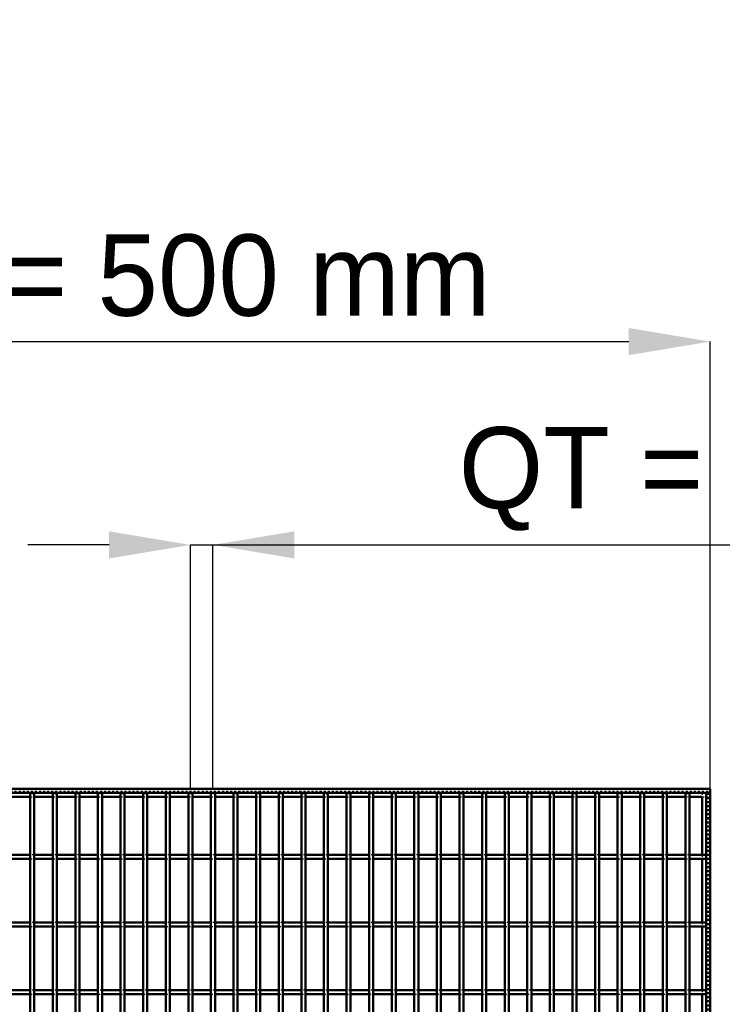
# Model space of a CAD drawing. Header units: millimetres. Extents: x -596 to 511, y -500 to 878.
# Tile 15 of 16: x -89 to 256, y 394 to 878. Entities that reach past the tile are written whole.
import ezdxf

# ---------------------------------------------------------------- set-up
doc = ezdxf.new("R2010")
doc.units = ezdxf.units.MM
doc.linetypes.add('Dashed', pattern=[2, 1, -1])
for name, color, linetype, lineweight in [('2d ConnectionPoints', 7, 'Continuous', 50), ('AM_0', 7, 'Continuous', 50), ('AM_5', 3, 'Continuous', 25), ('AM_9', 6, 'Dashed', 25)]:
    doc.layers.add(name, color=color, linetype=linetype, lineweight=lineweight)
doc.dimstyles.new('ISO-25', dxfattribs={"dimtxt": 2.5, "dimasz": 2.5, "dimexe": 1.25, "dimexo": 0.625, "dimtad": 1, "dimtxsty": 'Standard', "dimcen": 2.5, "dimadec": 0, "dimazin": 0, "dimtfac": 1, "dimtmove": 0, "dimatfit": 3, "dimfxl": 1, "dimarcsym": 0})

# ---------------------------------------------------------------- blocks, each defined once
blk = doc.blocks.new('1_vc3t0i9fv418z3k47cd2uqbfh________0_in_LPP230331121150010003500_4')
at = {"layer": 'AM_0'}
for p, q in [((246.05, 496.05), (246.05, 467.62)), ((248, 498), (248, -498)), ((248, 498), (250, 498)), ((250, 498), (250, -498)), ((246.05, 465.62), (246.05, 434.29)), ((246.05, 432.29), (246.05, 400.96)), ((246.05, 398.96), (246.05, 367.63))]:
    blk.add_line(p, q, dxfattribs=at)
at = {"layer": 'AM_9'}
for p, q in [((246.05, 498), (246.05, 496.05)), ((248.55, 498), (248.55, -498)), ((248.99, 498), (248.99, -498)), ((246.05, 467.62), (246.05, 465.62)), ((246.05, 434.29), (246.05, 432.29)), ((246.05, 400.96), (246.05, 398.96))]:
    blk.add_line(p, q, dxfattribs=at)
blk = doc.blocks.new('17_86oqwc7wmakiop0bte16fvhpf________0_in_LPP230331121150010003500_4')
at = {"layer": 'AM_0'}
for p, q in [((-84.325, -498), (-84.325, 498)), ((-82.325, 498), (-84.325, 498)), ((-82.325, -498), (-82.325, 498))]:
    blk.add_line(p, q, dxfattribs=at)
blk = doc.blocks.new('18_b4unu7f7128lar2zfgdx7z4mb________0_in_LPP230331121150010003500_4')
at = {"layer": 'AM_0'}
for p, q in [((-73.215, -498), (-73.215, 498)), ((-71.215, 498), (-73.215, 498)), ((-71.215, -498), (-71.215, 498))]:
    blk.add_line(p, q, dxfattribs=at)
blk = doc.blocks.new('19_0xgi1cms3j0yc2gnuvqwb9qmb________0_in_LPP230331121150010003500_4')
at = {"layer": 'AM_0'}
for p, q in [((-62.105, -498), (-62.105, 498)), ((-60.105, 498), (-62.105, 498)), ((-60.105, -498), (-60.105, 498))]:
    blk.add_line(p, q, dxfattribs=at)
blk = doc.blocks.new('20_ccxb5ao1ee83brw3lstc1hwuh________0_in_LPP230331121150010003500_4')
at = {"layer": 'AM_0'}
for p, q in [((-50.995, -498), (-50.995, 498)), ((-48.995, 498), (-50.995, 498)), ((-48.995, -498), (-48.995, 498))]:
    blk.add_line(p, q, dxfattribs=at)
blk = doc.blocks.new('21_g56phew3ceqkevl6o8wxrmpqh________0_in_LPP230331121150010003500_4')
at = {"layer": 'AM_0'}
for p, q in [((-39.885, -498), (-39.885, 498)), ((-37.885, 498), (-39.885, 498)), ((-37.885, -498), (-37.885, 498))]:
    blk.add_line(p, q, dxfattribs=at)
blk = doc.blocks.new('22_3n8arab71qg167p9pubw01z3k________0_in_LPP230331121150010003500_4')
at = {"layer": 'AM_0'}
for p, q in [((-28.775, -498), (-28.775, 498)), ((-26.775, 498), (-28.775, 498)), ((-26.775, -498), (-26.775, 498))]:
    blk.add_line(p, q, dxfattribs=at)
blk = doc.blocks.new('23_ql5th79t34bjoryg4e19ly8si________0_in_LPP230331121150010003500_4')
at = {"layer": 'AM_0'}
for p, q in [((-17.665, -498), (-17.665, 498)), ((-15.665, 498), (-17.665, 498)), ((-15.665, -498), (-15.665, 498))]:
    blk.add_line(p, q, dxfattribs=at)
blk = doc.blocks.new('24_b6missorlfkjxct9hbtf2xj2v________0_in_LPP230331121150010003500_4')
at = {"layer": 'AM_0'}
for p, q in [((-6.555, -498), (-6.555, 498)), ((-4.555, 498), (-6.555, 498)), ((-4.555, -498), (-4.555, 498))]:
    blk.add_line(p, q, dxfattribs=at)
blk = doc.blocks.new('25_ys6xxb1u1a5vpz3nmi6dfixqf________0_in_LPP230331121150010003500_4')
at = {"layer": 'AM_0'}
for p, q in [((4.555, -498), (4.555, 498)), ((6.555, 498), (4.555, 498)), ((6.555, -498), (6.555, 498))]:
    blk.add_line(p, q, dxfattribs=at)
blk = doc.blocks.new('26_3hd4aekvom4asoc8vh9lt2llv________0_in_LPP230331121150010003500_4')
at = {"layer": 'AM_0'}
for p, q in [((15.665, -498), (15.665, 498)), ((17.665, 498), (15.665, 498)), ((17.665, -498), (17.665, 498))]:
    blk.add_line(p, q, dxfattribs=at)
blk = doc.blocks.new('27_8sik3qzoceud7lc4wnc4ciasm________0_in_LPP230331121150010003500_4')
at = {"layer": 'AM_0'}
for p, q in [((26.775, -498), (26.775, 498)), ((28.775, 498), (26.775, 498)), ((28.775, -498), (28.775, 498))]:
    blk.add_line(p, q, dxfattribs=at)
blk = doc.blocks.new('28_ltc9zreqk70k7nedj0qhycobu________0_in_LPP230331121150010003500_4')
at = {"layer": 'AM_0'}
for p, q in [((37.885, -498), (37.885, 498)), ((39.885, 498), (37.885, 498)), ((39.885, -498), (39.885, 498))]:
    blk.add_line(p, q, dxfattribs=at)
blk = doc.blocks.new('29_6ebm8ulwyzpumgvdkcmh5oaie________0_in_LPP230331121150010003500_4')
at = {"layer": 'AM_0'}
for p, q in [((48.995, -498), (48.995, 498)), ((50.995, 498), (48.995, 498)), ((50.995, -498), (50.995, 498))]:
    blk.add_line(p, q, dxfattribs=at)
blk = doc.blocks.new('30_u6j46z3y5x2uz2q72cu65e1uk________0_in_LPP230331121150010003500_4')
at = {"layer": 'AM_0'}
for p, q in [((60.105, -498), (60.105, 498)), ((62.105, 498), (60.105, 498)), ((62.105, -498), (62.105, 498))]:
    blk.add_line(p, q, dxfattribs=at)
blk = doc.blocks.new('31_4pnuoh42q13rc4yjllqpmzeou________0_in_LPP230331121150010003500_4')
at = {"layer": 'AM_0'}
for p, q in [((71.215, -498), (71.215, 498)), ((73.215, 498), (71.215, 498)), ((73.215, -498), (73.215, 498))]:
    blk.add_line(p, q, dxfattribs=at)
blk = doc.blocks.new('32_0rji0xi6hlu7sogr5ummjbrzh________0_in_LPP230331121150010003500_4')
at = {"layer": 'AM_0'}
for p, q in [((82.325, -498), (82.325, 498)), ((84.325, 498), (82.325, 498)), ((84.325, -498), (84.325, 498))]:
    blk.add_line(p, q, dxfattribs=at)
blk = doc.blocks.new('33_suxlr69gia7z41xbr42exld3a________0_in_LPP230331121150010003500_4')
at = {"layer": 'AM_0'}
for p, q in [((93.435, -498), (93.435, 498)), ((95.435, 498), (93.435, 498)), ((95.435, -498), (95.435, 498))]:
    blk.add_line(p, q, dxfattribs=at)
blk = doc.blocks.new('34_knnzj9b1hr4i0zp3vdt26i0ob________0_in_LPP230331121150010003500_4')
at = {"layer": 'AM_0'}
for p, q in [((104.545, -498), (104.545, 498)), ((106.545, 498), (104.545, 498)), ((106.545, -498), (106.545, 498))]:
    blk.add_line(p, q, dxfattribs=at)
blk = doc.blocks.new('35_jnenqsj6cfwzzilks35sqvy4l________0_in_LPP230331121150010003500_4')
at = {"layer": 'AM_0'}
for p, q in [((115.655, -498), (115.655, 498)), ((117.655, 498), (115.655, 498)), ((117.655, -498), (117.655, 498))]:
    blk.add_line(p, q, dxfattribs=at)
blk = doc.blocks.new('36_qrnod6f7sidx9h5gop4q67qyi________0_in_LPP230331121150010003500_4')
at = {"layer": 'AM_0'}
for p, q in [((126.765, -498), (126.765, 498)), ((128.765, 498), (126.765, 498)), ((128.765, -498), (128.765, 498))]:
    blk.add_line(p, q, dxfattribs=at)
blk = doc.blocks.new('37_whl68krlln0c2mcuzgpl47m2x________0_in_LPP230331121150010003500_4')
at = {"layer": 'AM_0'}
for p, q in [((137.875, -498), (137.875, 498)), ((139.875, 498), (137.875, 498)), ((139.875, -498), (139.875, 498))]:
    blk.add_line(p, q, dxfattribs=at)
blk = doc.blocks.new('38_grsjshkgcidrxxed4s2egprhc________0_in_LPP230331121150010003500_4')
at = {"layer": 'AM_0'}
for p, q in [((148.985, -498), (148.985, 498)), ((150.985, 498), (148.985, 498)), ((150.985, -498), (150.985, 498))]:
    blk.add_line(p, q, dxfattribs=at)
blk = doc.blocks.new('39_3cmbhb4e8jkhhra9swvxnqodz________0_in_LPP230331121150010003500_4')
at = {"layer": 'AM_0'}
for p, q in [((160.095, -498), (160.095, 498)), ((162.095, 498), (160.095, 498)), ((162.095, -498), (162.095, 498))]:
    blk.add_line(p, q, dxfattribs=at)
blk = doc.blocks.new('40_t8lk9vp1mcr7mhj0k7k33adfh________0_in_LPP230331121150010003500_4')
at = {"layer": 'AM_0'}
for p, q in [((171.205, -498), (171.205, 498)), ((173.205, 498), (171.205, 498)), ((173.205, -498), (173.205, 498))]:
    blk.add_line(p, q, dxfattribs=at)
blk = doc.blocks.new('41_n5jhjp3qzr5svzlopn0xlpi2g________0_in_LPP230331121150010003500_4')
at = {"layer": 'AM_0'}
for p, q in [((182.315, -498), (182.315, 498)), ((184.315, 498), (182.315, 498)), ((184.315, -498), (184.315, 498))]:
    blk.add_line(p, q, dxfattribs=at)
blk = doc.blocks.new('42_0tuzn9x70mu2i24suga0qlkua________0_in_LPP230331121150010003500_4')
at = {"layer": 'AM_0'}
for p, q in [((193.425, -498), (193.425, 498)), ((195.425, 498), (193.425, 498)), ((195.425, -498), (195.425, 498))]:
    blk.add_line(p, q, dxfattribs=at)
blk = doc.blocks.new('43_hgmcq36o9lml577r7ch5ooc9n________0_in_LPP230331121150010003500_4')
at = {"layer": 'AM_0'}
for p, q in [((204.535, -498), (204.535, 498)), ((206.535, 498), (204.535, 498)), ((206.535, -498), (206.535, 498))]:
    blk.add_line(p, q, dxfattribs=at)
blk = doc.blocks.new('44_ozs5xn9w0xmj9dfcqzmefrz2d________0_in_LPP230331121150010003500_4')
at = {"layer": 'AM_0'}
for p, q in [((215.645, -498), (215.645, 498)), ((217.645, 498), (215.645, 498)), ((217.645, -498), (217.645, 498))]:
    blk.add_line(p, q, dxfattribs=at)
blk = doc.blocks.new('45_k8x1jbhqe3dl517cicfermh8a________0_in_LPP230331121150010003500_4')
at = {"layer": 'AM_0'}
for p, q in [((226.755, -498), (226.755, 498)), ((228.755, 498), (226.755, 498)), ((228.755, -498), (228.755, 498))]:
    blk.add_line(p, q, dxfattribs=at)
blk = doc.blocks.new('46_r8h5v20dve13sh17slawq4ytb________0_in_LPP230331121150010003500_4')
at = {"layer": 'AM_0'}
for p, q in [((237.865, -498), (237.865, 498)), ((239.865, 498), (237.865, 498)), ((239.865, -498), (239.865, 498))]:
    blk.add_line(p, q, dxfattribs=at)
blk = doc.blocks.new('47_enlnkp4cky1k3uft1f5h8a7ff________0_in_LPP230331121150010003500_4')
at = {"layer": 'AM_0'}
for p, q in [((-250, 500), (250, 500)), ((250, 498), (250, 500)), ((-250, 498), (250, 498)), ((-93.435, 496.05), (-84.325, 496.05)), ((-82.325, 496.05), (-73.215, 496.05)), ((-71.215, 496.05), (-62.105, 496.05)), ((-60.105, 496.05), (-50.995, 496.05)), ((-48.995, 496.05), (-39.885, 496.05)), ((-37.885, 496.05), (-28.775, 496.05)), ((-26.775, 496.05), (-17.665, 496.05)), ((-15.665, 496.05), (-6.555, 496.05)), ((-4.555, 496.05), (4.555, 496.05)), ((6.555, 496.05), (15.665, 496.05)), ((17.665, 496.05), (26.775, 496.05)), ((28.775, 496.05), (37.885, 496.05)), ((39.885, 496.05), (48.995, 496.05)), ((50.995, 496.05), (60.105, 496.05)), ((62.105, 496.05), (71.215, 496.05)), ((73.215, 496.05), (82.325, 496.05)), ((84.325, 496.05), (93.435, 496.05)), ((95.435, 496.05), (104.545, 496.05)), ((106.545, 496.05), (115.655, 496.05)), ((117.655, 496.05), (126.765, 496.05)), ((128.765, 496.05), (137.875, 496.05)), ((139.875, 496.05), (148.985, 496.05)), ((150.985, 496.05), (160.095, 496.05)), ((162.095, 496.05), (171.205, 496.05)), ((173.205, 496.05), (182.315, 496.05)), ((184.315, 496.05), (193.425, 496.05)), ((195.425, 496.05), (204.535, 496.05)), ((206.535, 496.05), (215.645, 496.05)), ((217.645, 496.05), (226.755, 496.05)), ((228.755, 496.05), (237.865, 496.05)), ((239.865, 496.05), (246.05, 496.05))]:
    blk.add_line(p, q, dxfattribs=at)
at = {"layer": 'AM_9'}
for p, q in [((-250, 498.922), (250, 498.922)), ((-250, 498.4), (250, 498.4)), ((-84.325, 496.05), (-82.325, 496.05)), ((-73.215, 496.05), (-71.215, 496.05)), ((-62.105, 496.05), (-60.105, 496.05)), ((-50.995, 496.05), (-48.995, 496.05)), ((-39.885, 496.05), (-37.885, 496.05)), ((-28.775, 496.05), (-26.775, 496.05)), ((-17.665, 496.05), (-15.665, 496.05)), ((-6.555, 496.05), (-4.555, 496.05)), ((4.555, 496.05), (6.555, 496.05)), ((15.665, 496.05), (17.665, 496.05)), ((26.775, 496.05), (28.775, 496.05)), ((37.885, 496.05), (39.885, 496.05)), ((48.995, 496.05), (50.995, 496.05)), ((60.105, 496.05), (62.105, 496.05)), ((71.215, 496.05), (73.215, 496.05)), ((82.325, 496.05), (84.325, 496.05)), ((93.435, 496.05), (95.435, 496.05)), ((104.545, 496.05), (106.545, 496.05)), ((115.655, 496.05), (117.655, 496.05)), ((126.765, 496.05), (128.765, 496.05)), ((137.875, 496.05), (139.875, 496.05)), ((148.985, 496.05), (150.985, 496.05)), ((160.095, 496.05), (162.095, 496.05)), ((171.205, 496.05), (173.205, 496.05)), ((182.315, 496.05), (184.315, 496.05)), ((193.425, 496.05), (195.425, 496.05)), ((204.535, 496.05), (206.535, 496.05)), ((215.645, 496.05), (217.645, 496.05)), ((226.755, 496.05), (228.755, 496.05)), ((237.865, 496.05), (239.865, 496.05)), ((246.05, 496.05), (250, 496.05))]:
    blk.add_line(p, q, dxfattribs=at)
blk = doc.blocks.new('74_fbecvxh5aaolhsz69wp8jsdtu________0_in_LPP230331121150010003500_4')
at = {"layer": 'AM_0'}
for p, q in [((-84.325, 400.96), (-93.435, 400.96)), ((-84.325, 398.96), (-93.435, 398.96)), ((-84.325, 400.96), (-84.325, 398.96)), ((-73.215, 400.96), (-82.325, 400.96)), ((-82.325, 398.96), (-82.325, 400.96)), ((-73.215, 398.96), (-82.325, 398.96)), ((-73.215, 400.96), (-73.215, 398.96)), ((-71.215, 398.96), (-71.215, 400.96)), ((-62.105, 400.96), (-71.215, 400.96)), ((-62.105, 398.96), (-71.215, 398.96)), ((-62.105, 400.96), (-62.105, 398.96)), ((-50.995, 400.96), (-60.105, 400.96)), ((-60.105, 398.96), (-60.105, 400.96)), ((-50.995, 398.96), (-60.105, 398.96)), ((-50.995, 400.96), (-50.995, 398.96)), ((-48.995, 398.96), (-48.995, 400.96)), ((-39.885, 400.96), (-48.995, 400.96)), ((-39.885, 398.96), (-48.995, 398.96)), ((-39.885, 400.96), (-39.885, 398.96)), ((-28.775, 400.96), (-37.885, 400.96)), ((-37.885, 398.96), (-37.885, 400.96)), ((-28.775, 398.96), (-37.885, 398.96)), ((-28.775, 400.96), (-28.775, 398.96)), ((-26.775, 398.96), (-26.775, 400.96)), ((-17.665, 400.96), (-26.775, 400.96)), ((-17.665, 398.96), (-26.775, 398.96)), ((-17.665, 400.96), (-17.665, 398.96)), ((-6.555, 400.96), (-15.665, 400.96)), ((-15.665, 398.96), (-15.665, 400.96)), ((-6.555, 398.96), (-15.665, 398.96)), ((-6.555, 400.96), (-6.555, 398.96)), ((-4.555, 398.96), (-4.555, 400.96)), ((4.555, 400.96), (-4.555, 400.96)), ((4.555, 398.96), (-4.555, 398.96)), ((4.555, 400.96), (4.555, 398.96)), ((15.665, 400.96), (6.555, 400.96)), ((6.555, 398.96), (6.555, 400.96)), ((15.665, 398.96), (6.555, 398.96)), ((15.665, 400.96), (15.665, 398.96)), ((17.665, 398.96), (17.665, 400.96)), ((26.775, 400.96), (17.665, 400.96)), ((26.775, 398.96), (17.665, 398.96)), ((26.775, 400.96), (26.775, 398.96)), ((37.885, 400.96), (28.775, 400.96)), ((28.775, 398.96), (28.775, 400.96)), ((37.885, 398.96), (28.775, 398.96)), ((37.885, 400.96), (37.885, 398.96)), ((39.885, 398.96), (39.885, 400.96)), ((48.995, 400.96), (39.885, 400.96)), ((48.995, 398.96), (39.885, 398.96)), ((48.995, 400.96), (48.995, 398.96)), ((60.105, 400.96), (50.995, 400.96)), ((50.995, 398.96), (50.995, 400.96)), ((60.105, 398.96), (50.995, 398.96)), ((60.105, 400.96), (60.105, 398.96)), ((62.105, 398.96), (62.105, 400.96)), ((71.215, 400.96), (62.105, 400.96)), ((71.215, 398.96), (62.105, 398.96)), ((71.215, 400.96), (71.215, 398.96)), ((82.325, 400.96), (73.215, 400.96)), ((73.215, 398.96), (73.215, 400.96)), ((82.325, 398.96), (73.215, 398.96)), ((82.325, 400.96), (82.325, 398.96)), ((84.325, 398.96), (84.325, 400.96)), ((93.435, 400.96), (84.325, 400.96)), ((93.435, 398.96), (84.325, 398.96)), ((93.435, 400.96), (93.435, 398.96)), ((104.545, 400.96), (95.435, 400.96)), ((95.435, 398.96), (95.435, 400.96)), ((104.545, 398.96), (95.435, 398.96)), ((104.545, 400.96), (104.545, 398.96)), ((106.545, 398.96), (106.545, 400.96)), ((115.655, 400.96), (106.545, 400.96)), ((115.655, 398.96), (106.545, 398.96)), ((115.655, 400.96), (115.655, 398.96)), ((117.655, 398.96), (117.655, 400.96)), ((126.765, 400.96), (117.655, 400.96)), ((126.765, 398.96), (117.655, 398.96)), ((126.765, 400.96), (126.765, 398.96)), ((128.765, 398.96), (128.765, 400.96)), ((137.875, 400.96), (128.765, 400.96)), ((137.875, 398.96), (128.765, 398.96)), ((137.875, 400.96), (137.875, 398.96)), ((139.875, 398.96), (139.875, 400.96)), ((148.985, 400.96), (139.875, 400.96)), ((148.985, 398.96), (139.875, 398.96)), ((148.985, 400.96), (148.985, 398.96)), ((150.985, 398.96), (150.985, 400.96)), ((160.095, 400.96), (150.985, 400.96)), ((160.095, 398.96), (150.985, 398.96)), ((160.095, 400.96), (160.095, 398.96)), ((162.095, 398.96), (162.095, 400.96)), ((171.205, 400.96), (162.095, 400.96)), ((171.205, 398.96), (162.095, 398.96)), ((171.205, 400.96), (171.205, 398.96)), ((173.205, 398.96), (173.205, 400.96)), ((182.315, 400.96), (173.205, 400.96)), ((182.315, 398.96), (173.205, 398.96)), ((182.315, 400.96), (182.315, 398.96)), ((193.425, 400.96), (184.315, 400.96)), ((184.315, 398.96), (184.315, 400.96)), ((193.425, 398.96), (184.315, 398.96)), ((193.425, 400.96), (193.425, 398.96)), ((204.535, 400.96), (195.425, 400.96)), ((195.425, 398.96), (195.425, 400.96)), ((204.535, 398.96), (195.425, 398.96)), ((204.535, 400.96), (204.535, 398.96)), ((206.535, 398.96), (206.535, 400.96)), ((215.645, 400.96), (206.535, 400.96)), ((215.645, 398.96), (206.535, 398.96)), ((215.645, 400.96), (215.645, 398.96)), ((217.645, 398.96), (217.645, 400.96)), ((226.755, 400.96), (217.645, 400.96)), ((226.755, 398.96), (217.645, 398.96)), ((226.755, 400.96), (226.755, 398.96)), ((228.755, 398.96), (228.755, 400.96)), ((237.865, 400.96), (228.755, 400.96)), ((237.865, 398.96), (228.755, 398.96)), ((237.865, 400.96), (237.865, 398.96)), ((239.865, 398.96), (239.865, 400.96)), ((248, 400.96), (239.865, 400.96)), ((248, 398.96), (239.865, 398.96)), ((248, 400.96), (248, 398.96))]:
    blk.add_line(p, q, dxfattribs=at)
at = {"layer": 'AM_9'}
for p, q in [((-82.325, 400.96), (-84.325, 400.96)), ((-84.325, 398.96), (-82.325, 398.96)), ((-71.215, 400.96), (-73.215, 400.96)), ((-73.215, 398.96), (-71.215, 398.96)), ((-60.105, 400.96), (-62.105, 400.96)), ((-62.105, 398.96), (-60.105, 398.96)), ((-48.995, 400.96), (-50.995, 400.96)), ((-50.995, 398.96), (-48.995, 398.96)), ((-37.885, 400.96), (-39.885, 400.96)), ((-39.885, 398.96), (-37.885, 398.96)), ((-26.775, 400.96), (-28.775, 400.96)), ((-28.775, 398.96), (-26.775, 398.96)), ((-15.665, 400.96), (-17.665, 400.96)), ((-17.665, 398.96), (-15.665, 398.96)), ((-4.555, 400.96), (-6.555, 400.96)), ((-6.555, 398.96), (-4.555, 398.96)), ((6.555, 400.96), (4.555, 400.96)), ((4.555, 398.96), (6.555, 398.96)), ((17.665, 400.96), (15.665, 400.96)), ((15.665, 398.96), (17.665, 398.96)), ((28.775, 400.96), (26.775, 400.96)), ((26.775, 398.96), (28.775, 398.96)), ((39.885, 400.96), (37.885, 400.96)), ((37.885, 398.96), (39.885, 398.96)), ((50.995, 400.96), (48.995, 400.96)), ((48.995, 398.96), (50.995, 398.96)), ((62.105, 400.96), (60.105, 400.96)), ((60.105, 398.96), (62.105, 398.96)), ((73.215, 400.96), (71.215, 400.96)), ((71.215, 398.96), (73.215, 398.96)), ((84.325, 400.96), (82.325, 400.96)), ((82.325, 398.96), (84.325, 398.96)), ((95.435, 400.96), (93.435, 400.96)), ((93.435, 398.96), (95.435, 398.96)), ((106.545, 400.96), (104.545, 400.96)), ((104.545, 398.96), (106.545, 398.96)), ((117.655, 400.96), (115.655, 400.96)), ((115.655, 398.96), (117.655, 398.96)), ((128.765, 400.96), (126.765, 400.96)), ((126.765, 398.96), (128.765, 398.96)), ((139.875, 400.96), (137.875, 400.96)), ((137.875, 398.96), (139.875, 398.96)), ((150.985, 400.96), (148.985, 400.96)), ((148.985, 398.96), (150.985, 398.96)), ((162.095, 400.96), (160.095, 400.96)), ((160.095, 398.96), (162.095, 398.96)), ((173.205, 400.96), (171.205, 400.96)), ((171.205, 398.96), (173.205, 398.96)), ((184.315, 400.96), (182.315, 400.96)), ((182.315, 398.96), (184.315, 398.96)), ((195.425, 400.96), (193.425, 400.96)), ((193.425, 398.96), (195.425, 398.96)), ((206.535, 400.96), (204.535, 400.96)), ((204.535, 398.96), (206.535, 398.96)), ((217.645, 400.96), (215.645, 400.96)), ((215.645, 398.96), (217.645, 398.96)), ((228.755, 400.96), (226.755, 400.96)), ((226.755, 398.96), (228.755, 398.96)), ((239.865, 400.96), (237.865, 400.96)), ((237.865, 398.96), (239.865, 398.96))]:
    blk.add_line(p, q, dxfattribs=at)
blk = doc.blocks.new('75_kmg3dt2w5zxx0h6nmfkx6u5qg________0_in_LPP230331121150010003500_4')
at = {"layer": 'AM_0'}
for p, q in [((-84.325, 434.29), (-93.435, 434.29)), ((-84.325, 432.29), (-93.435, 432.29)), ((-84.325, 434.29), (-84.325, 432.29)), ((-73.215, 434.29), (-82.325, 434.29)), ((-82.325, 432.29), (-82.325, 434.29)), ((-73.215, 432.29), (-82.325, 432.29)), ((-73.215, 434.29), (-73.215, 432.29)), ((-71.215, 432.29), (-71.215, 434.29)), ((-62.105, 434.29), (-71.215, 434.29)), ((-62.105, 432.29), (-71.215, 432.29)), ((-62.105, 434.29), (-62.105, 432.29)), ((-50.995, 434.29), (-60.105, 434.29)), ((-60.105, 432.29), (-60.105, 434.29)), ((-50.995, 432.29), (-60.105, 432.29)), ((-50.995, 434.29), (-50.995, 432.29)), ((-48.995, 432.29), (-48.995, 434.29)), ((-39.885, 434.29), (-48.995, 434.29)), ((-39.885, 432.29), (-48.995, 432.29)), ((-39.885, 434.29), (-39.885, 432.29)), ((-28.775, 434.29), (-37.885, 434.29)), ((-37.885, 432.29), (-37.885, 434.29)), ((-28.775, 432.29), (-37.885, 432.29)), ((-28.775, 434.29), (-28.775, 432.29)), ((-26.775, 432.29), (-26.775, 434.29)), ((-17.665, 434.29), (-26.775, 434.29)), ((-17.665, 432.29), (-26.775, 432.29)), ((-17.665, 434.29), (-17.665, 432.29)), ((-6.555, 434.29), (-15.665, 434.29)), ((-15.665, 432.29), (-15.665, 434.29)), ((-6.555, 432.29), (-15.665, 432.29)), ((-6.555, 434.29), (-6.555, 432.29)), ((-4.555, 432.29), (-4.555, 434.29)), ((4.555, 434.29), (-4.555, 434.29)), ((4.555, 432.29), (-4.555, 432.29)), ((4.555, 434.29), (4.555, 432.29)), ((15.665, 434.29), (6.555, 434.29)), ((6.555, 432.29), (6.555, 434.29)), ((15.665, 432.29), (6.555, 432.29)), ((15.665, 434.29), (15.665, 432.29)), ((17.665, 432.29), (17.665, 434.29)), ((26.775, 434.29), (17.665, 434.29)), ((26.775, 432.29), (17.665, 432.29)), ((26.775, 434.29), (26.775, 432.29)), ((37.885, 434.29), (28.775, 434.29)), ((28.775, 432.29), (28.775, 434.29)), ((37.885, 432.29), (28.775, 432.29)), ((37.885, 434.29), (37.885, 432.29)), ((39.885, 432.29), (39.885, 434.29)), ((48.995, 434.29), (39.885, 434.29)), ((48.995, 432.29), (39.885, 432.29)), ((48.995, 434.29), (48.995, 432.29)), ((60.105, 434.29), (50.995, 434.29)), ((50.995, 432.29), (50.995, 434.29)), ((60.105, 432.29), (50.995, 432.29)), ((60.105, 434.29), (60.105, 432.29)), ((62.105, 432.29), (62.105, 434.29)), ((71.215, 434.29), (62.105, 434.29)), ((71.215, 432.29), (62.105, 432.29)), ((71.215, 434.29), (71.215, 432.29)), ((82.325, 434.29), (73.215, 434.29)), ((73.215, 432.29), (73.215, 434.29)), ((82.325, 432.29), (73.215, 432.29)), ((82.325, 434.29), (82.325, 432.29)), ((84.325, 432.29), (84.325, 434.29)), ((93.435, 434.29), (84.325, 434.29)), ((93.435, 432.29), (84.325, 432.29)), ((93.435, 434.29), (93.435, 432.29)), ((104.545, 434.29), (95.435, 434.29)), ((95.435, 432.29), (95.435, 434.29)), ((104.545, 432.29), (95.435, 432.29)), ((104.545, 434.29), (104.545, 432.29)), ((106.545, 432.29), (106.545, 434.29)), ((115.655, 434.29), (106.545, 434.29)), ((115.655, 432.29), (106.545, 432.29)), ((115.655, 434.29), (115.655, 432.29)), ((117.655, 432.29), (117.655, 434.29)), ((126.765, 434.29), (117.655, 434.29)), ((126.765, 432.29), (117.655, 432.29)), ((126.765, 434.29), (126.765, 432.29)), ((128.765, 432.29), (128.765, 434.29)), ((137.875, 434.29), (128.765, 434.29)), ((137.875, 432.29), (128.765, 432.29)), ((137.875, 434.29), (137.875, 432.29)), ((139.875, 432.29), (139.875, 434.29)), ((148.985, 434.29), (139.875, 434.29)), ((148.985, 432.29), (139.875, 432.29)), ((148.985, 434.29), (148.985, 432.29)), ((150.985, 432.29), (150.985, 434.29)), ((160.095, 434.29), (150.985, 434.29)), ((160.095, 432.29), (150.985, 432.29)), ((160.095, 434.29), (160.095, 432.29)), ((162.095, 432.29), (162.095, 434.29)), ((171.205, 434.29), (162.095, 434.29)), ((171.205, 432.29), (162.095, 432.29)), ((171.205, 434.29), (171.205, 432.29)), ((173.205, 432.29), (173.205, 434.29)), ((182.315, 434.29), (173.205, 434.29)), ((182.315, 432.29), (173.205, 432.29)), ((182.315, 434.29), (182.315, 432.29)), ((193.425, 434.29), (184.315, 434.29)), ((184.315, 432.29), (184.315, 434.29)), ((193.425, 432.29), (184.315, 432.29)), ((193.425, 434.29), (193.425, 432.29)), ((204.535, 434.29), (195.425, 434.29)), ((195.425, 432.29), (195.425, 434.29)), ((204.535, 432.29), (195.425, 432.29)), ((204.535, 434.29), (204.535, 432.29)), ((206.535, 432.29), (206.535, 434.29)), ((215.645, 434.29), (206.535, 434.29)), ((215.645, 432.29), (206.535, 432.29)), ((215.645, 434.29), (215.645, 432.29)), ((217.645, 432.29), (217.645, 434.29)), ((226.755, 434.29), (217.645, 434.29)), ((226.755, 432.29), (217.645, 432.29)), ((226.755, 434.29), (226.755, 432.29)), ((228.755, 432.29), (228.755, 434.29)), ((237.865, 434.29), (228.755, 434.29)), ((237.865, 432.29), (228.755, 432.29)), ((237.865, 434.29), (237.865, 432.29)), ((239.865, 432.29), (239.865, 434.29)), ((248, 434.29), (239.865, 434.29)), ((248, 432.29), (239.865, 432.29)), ((248, 434.29), (248, 432.29))]:
    blk.add_line(p, q, dxfattribs=at)
at = {"layer": 'AM_9'}
for p, q in [((-82.325, 434.29), (-84.325, 434.29)), ((-84.325, 432.29), (-82.325, 432.29)), ((-71.215, 434.29), (-73.215, 434.29)), ((-73.215, 432.29), (-71.215, 432.29)), ((-60.105, 434.29), (-62.105, 434.29)), ((-62.105, 432.29), (-60.105, 432.29)), ((-48.995, 434.29), (-50.995, 434.29)), ((-50.995, 432.29), (-48.995, 432.29)), ((-37.885, 434.29), (-39.885, 434.29)), ((-39.885, 432.29), (-37.885, 432.29)), ((-26.775, 434.29), (-28.775, 434.29)), ((-28.775, 432.29), (-26.775, 432.29)), ((-15.665, 434.29), (-17.665, 434.29)), ((-17.665, 432.29), (-15.665, 432.29)), ((-4.555, 434.29), (-6.555, 434.29)), ((-6.555, 432.29), (-4.555, 432.29)), ((6.555, 434.29), (4.555, 434.29)), ((4.555, 432.29), (6.555, 432.29)), ((17.665, 434.29), (15.665, 434.29)), ((15.665, 432.29), (17.665, 432.29)), ((28.775, 434.29), (26.775, 434.29)), ((26.775, 432.29), (28.775, 432.29)), ((39.885, 434.29), (37.885, 434.29)), ((37.885, 432.29), (39.885, 432.29)), ((50.995, 434.29), (48.995, 434.29)), ((48.995, 432.29), (50.995, 432.29)), ((62.105, 434.29), (60.105, 434.29)), ((60.105, 432.29), (62.105, 432.29)), ((73.215, 434.29), (71.215, 434.29)), ((71.215, 432.29), (73.215, 432.29)), ((84.325, 434.29), (82.325, 434.29)), ((82.325, 432.29), (84.325, 432.29)), ((95.435, 434.29), (93.435, 434.29)), ((93.435, 432.29), (95.435, 432.29)), ((106.545, 434.29), (104.545, 434.29)), ((104.545, 432.29), (106.545, 432.29)), ((117.655, 434.29), (115.655, 434.29)), ((115.655, 432.29), (117.655, 432.29)), ((128.765, 434.29), (126.765, 434.29)), ((126.765, 432.29), (128.765, 432.29)), ((139.875, 434.29), (137.875, 434.29)), ((137.875, 432.29), (139.875, 432.29)), ((150.985, 434.29), (148.985, 434.29)), ((148.985, 432.29), (150.985, 432.29)), ((162.095, 434.29), (160.095, 434.29)), ((160.095, 432.29), (162.095, 432.29)), ((173.205, 434.29), (171.205, 434.29)), ((171.205, 432.29), (173.205, 432.29)), ((184.315, 434.29), (182.315, 434.29)), ((182.315, 432.29), (184.315, 432.29)), ((195.425, 434.29), (193.425, 434.29)), ((193.425, 432.29), (195.425, 432.29)), ((206.535, 434.29), (204.535, 434.29)), ((204.535, 432.29), (206.535, 432.29)), ((217.645, 434.29), (215.645, 434.29)), ((215.645, 432.29), (217.645, 432.29)), ((228.755, 434.29), (226.755, 434.29)), ((226.755, 432.29), (228.755, 432.29)), ((239.865, 434.29), (237.865, 434.29)), ((237.865, 432.29), (239.865, 432.29))]:
    blk.add_line(p, q, dxfattribs=at)
blk = doc.blocks.new('76_l481xojqemip7g5hfc6mnpw7f________0_in_LPP230331121150010003500_4')
at = {"layer": 'AM_0'}
for p, q in [((-84.325, 467.62), (-93.435, 467.62)), ((-84.325, 465.62), (-93.435, 465.62)), ((-84.325, 467.62), (-84.325, 465.62)), ((-73.215, 467.62), (-82.325, 467.62)), ((-82.325, 465.62), (-82.325, 467.62)), ((-73.215, 465.62), (-82.325, 465.62)), ((-73.215, 467.62), (-73.215, 465.62)), ((-71.215, 465.62), (-71.215, 467.62)), ((-62.105, 467.62), (-71.215, 467.62)), ((-62.105, 465.62), (-71.215, 465.62)), ((-62.105, 467.62), (-62.105, 465.62)), ((-50.995, 467.62), (-60.105, 467.62)), ((-60.105, 465.62), (-60.105, 467.62)), ((-50.995, 465.62), (-60.105, 465.62)), ((-50.995, 467.62), (-50.995, 465.62)), ((-48.995, 465.62), (-48.995, 467.62)), ((-39.885, 467.62), (-48.995, 467.62)), ((-39.885, 465.62), (-48.995, 465.62)), ((-39.885, 467.62), (-39.885, 465.62)), ((-28.775, 467.62), (-37.885, 467.62)), ((-37.885, 465.62), (-37.885, 467.62)), ((-28.775, 465.62), (-37.885, 465.62)), ((-28.775, 467.62), (-28.775, 465.62)), ((-26.775, 465.62), (-26.775, 467.62)), ((-17.665, 467.62), (-26.775, 467.62)), ((-17.665, 465.62), (-26.775, 465.62)), ((-17.665, 467.62), (-17.665, 465.62)), ((-6.555, 467.62), (-15.665, 467.62)), ((-15.665, 465.62), (-15.665, 467.62)), ((-6.555, 465.62), (-15.665, 465.62)), ((-6.555, 467.62), (-6.555, 465.62)), ((-4.555, 465.62), (-4.555, 467.62)), ((4.555, 467.62), (-4.555, 467.62)), ((4.555, 465.62), (-4.555, 465.62)), ((4.555, 467.62), (4.555, 465.62)), ((15.665, 467.62), (6.555, 467.62)), ((6.555, 465.62), (6.555, 467.62)), ((15.665, 465.62), (6.555, 465.62)), ((15.665, 467.62), (15.665, 465.62)), ((17.665, 465.62), (17.665, 467.62)), ((26.775, 467.62), (17.665, 467.62)), ((26.775, 465.62), (17.665, 465.62)), ((26.775, 467.62), (26.775, 465.62)), ((37.885, 467.62), (28.775, 467.62)), ((28.775, 465.62), (28.775, 467.62)), ((37.885, 465.62), (28.775, 465.62)), ((37.885, 467.62), (37.885, 465.62)), ((39.885, 465.62), (39.885, 467.62)), ((48.995, 467.62), (39.885, 467.62)), ((48.995, 465.62), (39.885, 465.62)), ((48.995, 467.62), (48.995, 465.62)), ((60.105, 467.62), (50.995, 467.62)), ((50.995, 465.62), (50.995, 467.62)), ((60.105, 465.62), (50.995, 465.62)), ((60.105, 467.62), (60.105, 465.62)), ((62.105, 465.62), (62.105, 467.62)), ((71.215, 467.62), (62.105, 467.62)), ((71.215, 465.62), (62.105, 465.62)), ((71.215, 467.62), (71.215, 465.62)), ((82.325, 467.62), (73.215, 467.62)), ((73.215, 465.62), (73.215, 467.62)), ((82.325, 465.62), (73.215, 465.62)), ((82.325, 467.62), (82.325, 465.62)), ((84.325, 465.62), (84.325, 467.62)), ((93.435, 467.62), (84.325, 467.62)), ((93.435, 465.62), (84.325, 465.62)), ((93.435, 467.62), (93.435, 465.62)), ((104.545, 467.62), (95.435, 467.62)), ((95.435, 465.62), (95.435, 467.62)), ((104.545, 465.62), (95.435, 465.62)), ((104.545, 467.62), (104.545, 465.62)), ((106.545, 465.62), (106.545, 467.62)), ((115.655, 467.62), (106.545, 467.62)), ((115.655, 465.62), (106.545, 465.62)), ((115.655, 467.62), (115.655, 465.62)), ((117.655, 465.62), (117.655, 467.62)), ((126.765, 467.62), (117.655, 467.62)), ((126.765, 465.62), (117.655, 465.62)), ((126.765, 467.62), (126.765, 465.62)), ((128.765, 465.62), (128.765, 467.62)), ((137.875, 467.62), (128.765, 467.62)), ((137.875, 465.62), (128.765, 465.62)), ((137.875, 467.62), (137.875, 465.62)), ((139.875, 465.62), (139.875, 467.62)), ((148.985, 467.62), (139.875, 467.62)), ((148.985, 465.62), (139.875, 465.62)), ((148.985, 467.62), (148.985, 465.62)), ((150.985, 465.62), (150.985, 467.62)), ((160.095, 467.62), (150.985, 467.62)), ((160.095, 465.62), (150.985, 465.62)), ((160.095, 467.62), (160.095, 465.62)), ((162.095, 465.62), (162.095, 467.62)), ((171.205, 467.62), (162.095, 467.62)), ((171.205, 465.62), (162.095, 465.62)), ((171.205, 467.62), (171.205, 465.62)), ((173.205, 465.62), (173.205, 467.62)), ((182.315, 467.62), (173.205, 467.62)), ((182.315, 465.62), (173.205, 465.62)), ((182.315, 467.62), (182.315, 465.62)), ((193.425, 467.62), (184.315, 467.62)), ((184.315, 465.62), (184.315, 467.62)), ((193.425, 465.62), (184.315, 465.62)), ((193.425, 467.62), (193.425, 465.62)), ((204.535, 467.62), (195.425, 467.62)), ((195.425, 465.62), (195.425, 467.62)), ((204.535, 465.62), (195.425, 465.62)), ((204.535, 467.62), (204.535, 465.62)), ((206.535, 465.62), (206.535, 467.62)), ((215.645, 467.62), (206.535, 467.62)), ((215.645, 465.62), (206.535, 465.62)), ((215.645, 467.62), (215.645, 465.62)), ((217.645, 465.62), (217.645, 467.62)), ((226.755, 467.62), (217.645, 467.62)), ((226.755, 465.62), (217.645, 465.62)), ((226.755, 467.62), (226.755, 465.62)), ((228.755, 465.62), (228.755, 467.62)), ((237.865, 467.62), (228.755, 467.62)), ((237.865, 465.62), (228.755, 465.62)), ((237.865, 467.62), (237.865, 465.62)), ((239.865, 465.62), (239.865, 467.62)), ((248, 467.62), (239.865, 467.62)), ((248, 465.62), (239.865, 465.62)), ((248, 467.62), (248, 465.62))]:
    blk.add_line(p, q, dxfattribs=at)
at = {"layer": 'AM_9'}
for p, q in [((-82.325, 467.62), (-84.325, 467.62)), ((-84.325, 465.62), (-82.325, 465.62)), ((-71.215, 467.62), (-73.215, 467.62)), ((-73.215, 465.62), (-71.215, 465.62)), ((-60.105, 467.62), (-62.105, 467.62)), ((-62.105, 465.62), (-60.105, 465.62)), ((-48.995, 467.62), (-50.995, 467.62)), ((-50.995, 465.62), (-48.995, 465.62)), ((-37.885, 467.62), (-39.885, 467.62)), ((-39.885, 465.62), (-37.885, 465.62)), ((-26.775, 467.62), (-28.775, 467.62)), ((-28.775, 465.62), (-26.775, 465.62)), ((-15.665, 467.62), (-17.665, 467.62)), ((-17.665, 465.62), (-15.665, 465.62)), ((-4.555, 467.62), (-6.555, 467.62)), ((-6.555, 465.62), (-4.555, 465.62)), ((6.555, 467.62), (4.555, 467.62)), ((4.555, 465.62), (6.555, 465.62)), ((17.665, 467.62), (15.665, 467.62)), ((15.665, 465.62), (17.665, 465.62)), ((28.775, 467.62), (26.775, 467.62)), ((26.775, 465.62), (28.775, 465.62)), ((39.885, 467.62), (37.885, 467.62)), ((37.885, 465.62), (39.885, 465.62)), ((50.995, 467.62), (48.995, 467.62)), ((48.995, 465.62), (50.995, 465.62)), ((62.105, 467.62), (60.105, 467.62)), ((60.105, 465.62), (62.105, 465.62)), ((73.215, 467.62), (71.215, 467.62)), ((71.215, 465.62), (73.215, 465.62)), ((84.325, 467.62), (82.325, 467.62)), ((82.325, 465.62), (84.325, 465.62)), ((95.435, 467.62), (93.435, 467.62)), ((93.435, 465.62), (95.435, 465.62)), ((106.545, 467.62), (104.545, 467.62)), ((104.545, 465.62), (106.545, 465.62)), ((117.655, 467.62), (115.655, 467.62)), ((115.655, 465.62), (117.655, 465.62)), ((128.765, 467.62), (126.765, 467.62)), ((126.765, 465.62), (128.765, 465.62)), ((139.875, 467.62), (137.875, 467.62)), ((137.875, 465.62), (139.875, 465.62)), ((150.985, 467.62), (148.985, 467.62)), ((148.985, 465.62), (150.985, 465.62)), ((162.095, 467.62), (160.095, 467.62)), ((160.095, 465.62), (162.095, 465.62)), ((173.205, 467.62), (171.205, 467.62)), ((171.205, 465.62), (173.205, 465.62)), ((184.315, 467.62), (182.315, 467.62)), ((182.315, 465.62), (184.315, 465.62)), ((195.425, 467.62), (193.425, 467.62)), ((193.425, 465.62), (195.425, 465.62)), ((206.535, 467.62), (204.535, 467.62)), ((204.535, 465.62), (206.535, 465.62)), ((217.645, 467.62), (215.645, 467.62)), ((215.645, 465.62), (217.645, 465.62)), ((228.755, 467.62), (226.755, 467.62)), ((226.755, 465.62), (228.755, 465.62)), ((239.865, 467.62), (237.865, 467.62)), ((237.865, 465.62), (239.865, 465.62))]:
    blk.add_line(p, q, dxfattribs=at)
blk = doc.blocks.new('*D78')
at = {"layer": 'AM_5', "color": 0, "lineweight": -2}
for p, q in [((-250, 500), (-250, 720)), ((-210, 720), (210, 720)), ((250, 500), (250, 720))]:
    blk.add_line(p, q, dxfattribs=at)
at = {"layer": 'AM_5', "color": 0}
for points in [[(-210, 726.67), (-210, 713.33), (-250, 720)], [(210, 713.33), (210, 726.67), (250, 720)]]:
    blk.add_solid(points, dxfattribs=at)
at = {"layer": 'Defpoints', "color": 0}
for p in [(250, 720), (-250, 500), (250, 500)]:
    blk.add_point(p, dxfattribs=at)
at = {"layer": 'AM_5', "color": 0, "insert": (0, 752.42), "char_height": 40, "attachment_point": 5}
blk.add_mtext('L = 500 mm', dxfattribs=at)
blk = doc.blocks.new('*D79')
at = {"layer": 'AM_5', "color": 0, "lineweight": -2}
for p, q in [((-45.56, 620), (-85.56, 620)), ((-5.56, 500), (-5.56, 620)), ((-5.56, 620), (5.55, 620)), ((5.55, 500), (5.55, 620)), ((5.55, 620), (510.5, 620)), ((45.55, 620), (85.55, 620))]:
    blk.add_line(p, q, dxfattribs=at)
at = {"layer": 'AM_5', "color": 0}
for points in [[(-45.56, 613.33), (-45.56, 626.67), (-5.56, 620)], [(45.55, 626.67), (45.55, 613.33), (5.55, 620)]]:
    blk.add_solid(points, dxfattribs=at)
at = {"layer": 'Defpoints', "color": 0}
for p in [(5.55, 620), (-5.56, 500), (5.55, 500)]:
    blk.add_point(p, dxfattribs=at)
at = {"layer": 'AM_5', "color": 0, "insert": (298.03, 652.42), "char_height": 40, "attachment_point": 5}
blk.add_mtext('QT = 11.1 mm', dxfattribs=at)

msp = doc.modelspace()

# ---------------------------------------------------------------- linework, layer by layer
at = {"layer": '2d ConnectionPoints'}
for p in [(-83.325, 498), (-83.325, 498), (-72.215, 498), (-72.215, 498), (-61.105, 498), (-61.105, 498), (-49.995, 498), (-49.995, 498), (-38.885, 498), (-38.885, 498), (-27.775, 498), (-27.775, 498), (-16.665, 498), (-16.665, 498), (-5.555, 498), (-5.555, 498), (5.555, 498), (5.555, 498), (16.665, 498), (16.665, 498), (27.775, 498), (27.775, 498), (38.885, 498), (38.885, 498), (49.995, 498), (49.995, 498), (61.105, 498), (61.105, 498), (72.215, 498), (72.215, 498), (83.325, 498), (83.325, 498), (94.435, 498), (94.435, 498), (105.545, 498), (105.545, 498), (116.655, 498), (116.655, 498), (127.765, 498), (127.765, 498), (138.875, 498), (138.875, 498), (149.985, 498), (149.985, 498), (161.095, 498), (161.095, 498), (172.205, 498), (172.205, 498), (183.315, 498), (183.315, 498), (194.425, 498), (194.425, 498), (205.535, 498), (205.535, 498), (216.645, 498), (216.645, 498), (227.755, 498), (227.755, 498), (238.865, 498), (238.865, 498)]:
    msp.add_point(p, dxfattribs=at)

# ---------------------------------------------------------------- block references
for name in ['47_enlnkp4cky1k3uft1f5h8a7ff________0_in_LPP230331121150010003500_4', '17_86oqwc7wmakiop0bte16fvhpf________0_in_LPP230331121150010003500_4', '18_b4unu7f7128lar2zfgdx7z4mb________0_in_LPP230331121150010003500_4', '19_0xgi1cms3j0yc2gnuvqwb9qmb________0_in_LPP230331121150010003500_4', '20_ccxb5ao1ee83brw3lstc1hwuh________0_in_LPP230331121150010003500_4', '21_g56phew3ceqkevl6o8wxrmpqh________0_in_LPP230331121150010003500_4', '22_3n8arab71qg167p9pubw01z3k________0_in_LPP230331121150010003500_4', '23_ql5th79t34bjoryg4e19ly8si________0_in_LPP230331121150010003500_4', '24_b6missorlfkjxct9hbtf2xj2v________0_in_LPP230331121150010003500_4', '25_ys6xxb1u1a5vpz3nmi6dfixqf________0_in_LPP230331121150010003500_4', '26_3hd4aekvom4asoc8vh9lt2llv________0_in_LPP230331121150010003500_4', '27_8sik3qzoceud7lc4wnc4ciasm________0_in_LPP230331121150010003500_4', '28_ltc9zreqk70k7nedj0qhycobu________0_in_LPP230331121150010003500_4', '29_6ebm8ulwyzpumgvdkcmh5oaie________0_in_LPP230331121150010003500_4', '30_u6j46z3y5x2uz2q72cu65e1uk________0_in_LPP230331121150010003500_4', '31_4pnuoh42q13rc4yjllqpmzeou________0_in_LPP230331121150010003500_4', '32_0rji0xi6hlu7sogr5ummjbrzh________0_in_LPP230331121150010003500_4', '33_suxlr69gia7z41xbr42exld3a________0_in_LPP230331121150010003500_4', '34_knnzj9b1hr4i0zp3vdt26i0ob________0_in_LPP230331121150010003500_4', '35_jnenqsj6cfwzzilks35sqvy4l________0_in_LPP230331121150010003500_4', '36_qrnod6f7sidx9h5gop4q67qyi________0_in_LPP230331121150010003500_4', '37_whl68krlln0c2mcuzgpl47m2x________0_in_LPP230331121150010003500_4', '38_grsjshkgcidrxxed4s2egprhc________0_in_LPP230331121150010003500_4', '39_3cmbhb4e8jkhhra9swvxnqodz________0_in_LPP230331121150010003500_4', '40_t8lk9vp1mcr7mhj0k7k33adfh________0_in_LPP230331121150010003500_4', '41_n5jhjp3qzr5svzlopn0xlpi2g________0_in_LPP230331121150010003500_4', '42_0tuzn9x70mu2i24suga0qlkua________0_in_LPP230331121150010003500_4', '43_hgmcq36o9lml577r7ch5ooc9n________0_in_LPP230331121150010003500_4', '44_ozs5xn9w0xmj9dfcqzmefrz2d________0_in_LPP230331121150010003500_4', '45_k8x1jbhqe3dl517cicfermh8a________0_in_LPP230331121150010003500_4', '46_r8h5v20dve13sh17slawq4ytb________0_in_LPP230331121150010003500_4', '1_vc3t0i9fv418z3k47cd2uqbfh________0_in_LPP230331121150010003500_4', '76_l481xojqemip7g5hfc6mnpw7f________0_in_LPP230331121150010003500_4', '75_kmg3dt2w5zxx0h6nmfkx6u5qg________0_in_LPP230331121150010003500_4', '74_fbecvxh5aaolhsz69wp8jsdtu________0_in_LPP230331121150010003500_4']:
    msp.add_blockref(name, (0, 0))

# ---------------------------------------------------------------- dimensions: what is measured, and where the dimension line sits
at = {"layer": 'AM_5'}
for base, p1, p2, text, picture, middle in [((250, 720), (-250, 500), (250, 500), 'L = 500 mm', '*D78', (0, 720)), ((5.555, 620), (-5.555, 500), (5.555, 500), 'QT = 11.1 mm', '*D79', (298.03, 620))]:
    dim = msp.add_linear_dim(base=base, p1=p1, p2=p2, text=text, dimstyle='ISO-25', override={"dimtxt": 40, "dimasz": 40, "dimexe": 0, "dimexo": 0, "dimgap": 12}, dxfattribs=at)
    dim.commit()
    dim.dimension.update_dxf_attribs({"geometry": picture, "text_midpoint": middle, "dimtype": 160})

doc.saveas('drawing.dxf')
